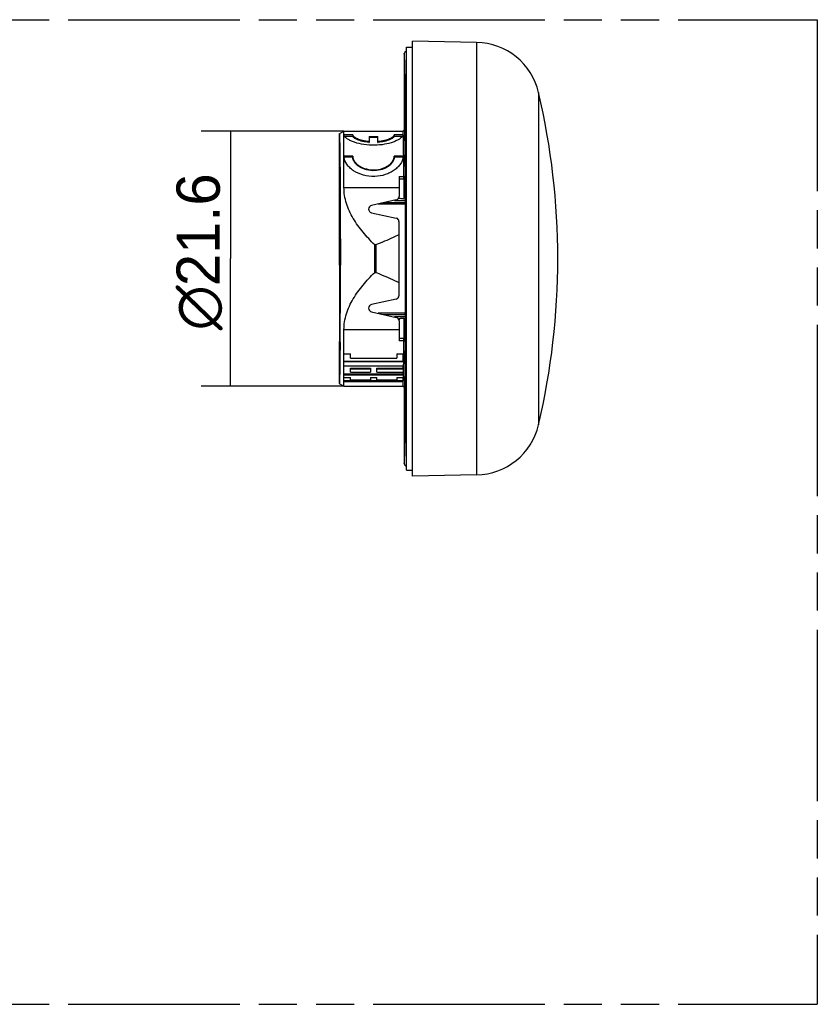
# Model space of a CAD drawing. Header units: millimetres. Extents: x 0 to 210, y 0 to 297.
# Tile 3 of 7: x 110 to 150, y 133 to 183. Entities that reach past the tile are written whole.
import ezdxf
from ezdxf.enums import TextEntityAlignment as Align

# ---------------------------------------------------------------- set-up
doc = ezdxf.new("R2010")
doc.units = ezdxf.units.MM
doc.header["$LTSCALE"] = 19.36
doc.linetypes.add('PHANTOM', pattern=[0.8, 0.45, -0.05, 0.1, -0.05, 0.1, -0.05])
doc.layers.get('0').update_dxf_attribs({"linetype": 'CONTINUOUS'})
doc.layers.add('DEFAULT_3', color=7, linetype='PHANTOM')
doc.layers.add('Z_DIM_2D', color=7, linetype='CONTINUOUS')
doc.styles.add('TEXTSTYLE_3', font='tridonic-metric-print-light.otf')
doc.styles.add('TEXTSTYLE_4', font='gdt', dxfattribs={"width": 0.7})
doc.dimstyles.new('DIMSTYLE_1', dxfattribs={"dimtxt": 2.2, "dimasz": 3.5, "dimexe": 1.5, "dimexo": 0, "dimgap": 0.55, "dimtad": 1, "dimlfac": 1.666667, "dimdsep": 46, "dimtxsty": 'TEXTSTYLE_3', "dimblk": '_FILLED', "dimblk1": '_FILLED', "dimblk2": '_FILLED', "dimcen": 0.09, "dimclrt": 5, "dimazin": 2, "dimtp": 0.2, "dimtm": 0.2, "dimtfac": 1, "dimtofl": 0, "dimtmove": 0, "dimatfit": 3, "dimldrblk": '_FILLED', "dimfxl": 0, "dimtolj": 1, "dimarcsym": 0})

# ---------------------------------------------------------------- blocks, each defined once
blk = doc.blocks.new('*D5')
at = {"layer": 'Z_DIM_2D', "color": 2, "linetype": 'Continuous', "transparency": 16777216}
for p, q in [((126.084, 177.026), (118.827, 177.026)), ((120.327, 177.026), (120.327, 170.546)), ((120.327, 164.066), (120.327, 170.546)), ((126.084, 164.066), (118.827, 164.066))]:
    blk.add_line(p, q, dxfattribs=at)
at = {"layer": 'Z_DIM_2D', "color": 5, "linetype": 'Continuous', "transparency": 16777216}
for s, style, p in [('21.6', 'TEXTSTYLE_3', (119.777, 172.013)), ('n', 'TEXTSTYLE_4', (119.777, 168.049))]:
    blk.add_text(s, height=2.2, rotation=90, dxfattribs=dict(at, style=style)).set_placement(p, align=Align.CENTER)
blk = doc.blocks.new('_FILLED')
at = {"color": 0, "linetype": 'ByBlock'}
blk.add_solid([(0, 0), (-1, 0.125), (-1, -0.125)], dxfattribs=at)
blk = doc.blocks.new('_NONE')

msp = doc.modelspace()

# ---------------------------------------------------------------- linework, layer by layer
at = {"color": 7, "linetype": 'Continuous'}
for p, q in [((129.5641, 159.506), (129.5641, 181.586)), ((132.8149, 181.5292), (129.5641, 181.586)), ((129.2641, 181.286), (129.5641, 181.2912)), ((129.2641, 159.806), (129.2641, 181.286)), ((129.1441, 180.956), (129.1441, 177.086)), ((125.8441, 176.89), (126.0838, 177.026)), ((126.0838, 174.1528), (126.0838, 177.026)), ((126.0838, 177.026), (129.0841, 177.026)), ((125.8441, 176.89), (125.8441, 170.216)), ((126.5338, 176.8313), (126.0841, 176.8313)), ((126.1023, 176.7731), (126.5338, 176.7731)), ((126.5338, 176.8313), (126.5338, 176.7731)), ((127.3587, 176.7514), (127.3587, 176.4489)), ((127.3587, 176.7514), (127.8096, 176.7514)), ((127.8096, 176.694), (127.3587, 176.694)), ((127.8096, 176.4489), (127.8096, 176.7514)), ((128.6344, 176.8312), (128.6344, 176.773)), ((129.0841, 176.8311), (128.6344, 176.8312)), ((128.6344, 176.773), (129.0666, 176.7729)), ((126.5338, 175.7459), (126.0841, 175.746)), ((126.5338, 175.6978), (126.0841, 175.6978)), ((129.0841, 175.7455), (128.6344, 175.7456)), ((129.078, 175.6974), (128.6344, 175.6974)), ((129.1187, 175.7026), (129.1181, 175.7502)), ((128.8861, 174.5974), (128.8861, 173.6967)), ((129.1883, 173.6993), (129.1883, 174.5974)), ((128.8828, 174.1528), (128.8802, 173.6967)), ((128.7436, 173.5278), (127.4833, 173.2501)), ((128.8861, 173.6579), (128.8861, 173.5947)), ((129.1879, 173.5047), (129.1883, 173.3843)), ((125.8881, 173.3744), (125.8877, 173.4948)), ((125.8881, 173.3226), (125.8881, 167.7693)), ((129.1884, 173.3226), (129.1884, 167.7693)), ((127.4828, 172.8797), (128.7424, 172.5988)), ((128.8728, 172.4352), (128.8688, 171.7506)), ((127.6441, 169.8471), (127.6441, 171.2448)), ((127.7032, 171.2448), (127.6441, 171.2448)), ((127.7032, 171.2448), (127.7032, 169.8471)), ((125.8998, 170.546), (125.8997, 170.2155)), ((125.8441, 170.216), (125.8593, 170.216)), ((125.852, 170.2081), (125.8602, 170.2)), ((125.8625, 169.856), (125.8625, 166.676)), ((127.6441, 169.8471), (127.7032, 169.8471)), ((128.8688, 169.3413), (128.8728, 168.6567)), ((128.7424, 168.4931), (127.4828, 168.2122)), ((125.8877, 167.5971), (125.8881, 167.7175)), ((127.4833, 167.8418), (128.7436, 167.5641)), ((129.1883, 167.7076), (129.1879, 167.5872)), ((128.8802, 167.3952), (128.8828, 166.9391)), ((128.8861, 167.4972), (128.8861, 167.434)), ((128.8861, 167.3952), (128.8861, 166.4945)), ((129.1883, 166.4945), (129.1883, 167.3926)), ((126.0838, 164.066), (126.0838, 166.9391)), ((125.8441, 166.316), (125.8441, 164.2019)), ((125.8593, 166.316), (125.8441, 166.316)), ((125.852, 166.3238), (125.8602, 166.3319)), ((129.1276, 166.3393), (129.1278, 166.3787)), ((126.0841, 165.7105), (126.4173, 165.7105)), ((126.4173, 165.4974), (126.4173, 165.7105)), ((128.7739, 165.7105), (129.0841, 165.7105)), ((128.7739, 165.7105), (128.7739, 165.4974)), ((129.0841, 165.2973), (129.0841, 165.7105)), ((126.0841, 165.3459), (129.0841, 165.3459)), ((129.0841, 165.2973), (126.0841, 165.2973)), ((126.0841, 165.1062), (129.0841, 165.1062)), ((126.4173, 165.4974), (128.7739, 165.4974)), ((129.0841, 164.9341), (129.0841, 165.1062)), ((129.1127, 164.9333), (129.1151, 165.1007)), ((129.1151, 165.1007), (129.1176, 165.2941)), ((126.0841, 164.6902), (129.0841, 164.6902)), ((129.0841, 164.6355), (126.0841, 164.6355)), ((126.0841, 164.5071), (126.4173, 164.5071)), ((126.4173, 164.776), (126.4173, 164.9861)), ((126.4173, 164.9861), (127.4283, 164.9861)), ((127.4283, 164.9341), (126.4173, 164.9341)), ((126.4173, 164.776), (127.4283, 164.776)), ((126.4173, 164.3943), (126.4173, 164.5071)), ((127.4283, 164.9861), (127.4283, 164.776)), ((127.4283, 164.5071), (127.7544, 164.5071)), ((127.4283, 164.5071), (127.4283, 164.3943)), ((127.7544, 164.9861), (129.0841, 164.9861)), ((127.7544, 164.776), (127.7544, 164.9861)), ((129.0841, 164.9341), (127.7544, 164.9341)), ((127.7544, 164.776), (129.0841, 164.776)), ((127.7544, 164.3943), (127.7544, 164.5071)), ((128.7739, 164.5071), (129.0841, 164.5071)), ((128.7739, 164.5071), (128.7739, 164.3943)), ((129.0841, 164.6355), (129.0841, 164.776)), ((129.0841, 164.2977), (129.0841, 164.5071)), ((129.1036, 164.4564), (129.1047, 164.5026)), ((129.1075, 164.6318), (129.1082, 164.6726)), ((129.1082, 164.6726), (129.11, 164.7704)), ((125.8441, 164.2019), (126.0838, 164.066)), ((126.0838, 164.066), (129.0841, 164.066)), ((126.0841, 164.3555), (129.0841, 164.3555)), ((129.0841, 164.2977), (126.0841, 164.2977)), ((126.4173, 164.3943), (127.4283, 164.3943)), ((127.7544, 164.3943), (128.7739, 164.3943)), ((129.0989, 164.2866), (129.0992, 164.2959)), ((129.1441, 164.006), (129.1441, 160.136)), ((129.2641, 159.806), (129.5641, 159.8007)), ((132.8149, 159.5627), (129.5641, 159.506))]:
    msp.add_line(p, q, dxfattribs=at)
at = {"color": 9, "linetype": 'Continuous'}
for p, q in [((132.8149, 181.5292), (132.8149, 159.5627)), ((135.9706, 178.9814), (135.9706, 162.1105)), ((128.8861, 174.5974), (129.1883, 174.5974)), ((128.8865, 174.7132), (129.1278, 174.7132)), ((129.1283, 174.5974), (129.1283, 173.5732)), ((126.0838, 174.1528), (128.8828, 174.1528)), ((128.6469, 173.5031), (129.1879, 173.5047)), ((127.4841, 173.2465), (127.4833, 173.2501)), ((127.8287, 173.3226), (129.1884, 173.3226)), ((129.1883, 173.3843), (128.0935, 173.381)), ((127.4828, 172.8797), (127.4838, 172.884)), ((128.7435, 172.6039), (128.7424, 172.5988)), ((128.8728, 172.4352), (128.8784, 172.4352)), ((128.8784, 168.6567), (128.8728, 168.6567)), ((127.4838, 168.2079), (127.4828, 168.2122)), ((128.7424, 168.4931), (128.7435, 168.488)), ((127.4833, 167.8418), (127.4841, 167.8454)), ((129.1884, 167.7693), (127.8287, 167.7693)), ((128.0935, 167.7109), (129.1883, 167.7076)), ((129.1879, 167.5872), (128.6469, 167.5889)), ((128.7443, 167.5674), (128.7436, 167.5641)), ((129.1283, 167.5188), (129.1283, 166.4945)), ((128.8828, 166.9391), (126.0838, 166.9391)), ((129.1883, 166.4945), (128.8861, 166.4945)), ((129.1278, 166.3787), (128.8865, 166.3787)), ((129.2272, 166.3354), (129.2278, 166.4904))]:
    msp.add_line(p, q, dxfattribs=at)
at = {"color": 7, "linetype": 'Continuous'}
for centre, radius, start, end in [((132.7573, 178.2297), 3.3, 13.1669, 89), ((129.2681, 180.9556), 0.1199, 91.89905, 179.83124), ((99.9121, 170.546), 37.032, 346.8331, 13.1669), ((129.0853, 177.0853), 0.06, 268.87123, 0.59582), ((115.4871, 176.3598), 13.6191, 1.75555, 1.87495), ((127.5657, 178.8674), 2.4273, 264.94702, 265.10642), ((127.6025, 178.8677), 2.4276, 274.89358, 275.05305), ((126.6263, 175.7475), 0.5425, 180.00591, 185.14074), ((128.5412, 175.7461), 0.543, 354.99651, 359.94402), ((-104.1153, 173.0509), 233.249, 0.408331, 0.651385), ((128.4051, 164.8792), 8.7287, 86.51368, 86.84077), ((109.5686, 173.3234), 16.3195, 359.99715, 0.17915), ((933.072, 170.546), 804.2042, 179.914176, 180.085824), ((-465.1916, 170.3925), 591.0914, 359.604327, 359.982849), ((109.5686, 167.7685), 16.3195, 359.82085, 0.00285), ((128.4049, 176.2166), 8.7327, 273.15924, 273.48589), ((-106.1951, 168.0515), 235.3288, 359.428931, 359.58311), ((-54.1563, 167.5179), 183.2873, 359.304799, 359.433597), ((87.3203, 165.4489), 41.7951, 358.70266, 358.87976), ((52.4114, 166.0989), 76.7101, 359.00766, 359.1294), ((129.0854, 164.0066), 0.06, 359.34736, 91.19112), ((110.0057, 164.9015), 19.1031, 358.18317, 358.66487), ((132.7573, 162.8622), 3.3, 271, 346.8331), ((129.2681, 160.1363), 0.1199, 180.16876, 268.10319)]:
    msp.add_arc(centre, radius, start, end, dxfattribs=at)
at = {"color": 9, "linetype": 'Continuous'}
for centre, radius, start, end in [((118.5989, 174.6156), 10.5294, 0.23616, 0.53108), ((114.6441, 174.5982), 14.4843, 359.99706, 0.24058), ((108.7076, 174.6095), 20.4808, 359.96621, 0.39799), ((-1028.5428, 170.546), 1157.7778, 359.8437914, 0.1562062), ((121.3293, 166.4545), 7.7989, 359.4432, 359.56673), ((118.3344, 166.477), 10.7939, 359.56727, 359.76571), ((114.6441, 166.4937), 14.4843, 359.75942, 0.00294), ((105.8202, 166.4916), 23.3681, 359.62868, 0.00711), ((-577.4569, 168.9336), 706.6889, 359.5999073, 359.7893433)]:
    msp.add_arc(centre, radius, start, end, dxfattribs=at)
at = {"color": 7, "linetype": 'Continuous'}
for centre, major_axis, ratio, start_param, end_param in [((128.9298, 170.546), (0, 6.48), 0.0087269, 0.8722662, 0.9804882), ((128.8877, 174.5974), (0, 0.18), 0.0087269, 1.2215312, 1.5707963), ((125.8894, 173.5661), (0, 0.2084), 0.0087269, -0.0007813, 1.5707963), ((128.7061, 173.6978), (0, 0.174), 0.9999829, -2.9246884, -1.5766434), ((128.8846, 173.5661), (0, 0.1823), 0.0087269, -1.4134583, -1.1880257), ((129.1894, 173.5661), (0, 0.1796), 0.0087269, -4.712389, -4.3632971), ((127.5241, 173.0648), (0, 0.1897), 0.9999829, 0.2169042, 2.9221573), ((129.1868, 173.3226), (0, 0.1804), 0.0087269, -1.3962502, -1.2217044), ((128.7061, 172.4361), (0, 0.1667), 0.9999829, -1.5766434, -0.2194353), ((128.9298, 170.546), (0, 6.1819), 0.0087269, 1.2602216, 1.8813711), ((128.7061, 168.6558), (0, 0.1667), 0.9999829, -2.9221573, -1.5649493), ((127.5241, 168.0271), (0, 0.1897), 0.9999829, 0.2194353, 2.9246884), ((128.7061, 167.3942), (0, 0.174), 0.9999829, -1.5649493, -0.2169042), ((129.1894, 167.5258), (0, 0.1796), 0.0087269, 1.2217044, 2.4060747), ((129.1868, 167.7693), (0, 0.1804), 0.0087269, -1.7453425, -1.5707963), ((128.8846, 167.5258), (0, 0.1823), 0.0087269, -2.3860261, -1.9536269), ((128.9298, 170.546), (0, 6.48), 0.0087269, -4.1220809, -4.0138588), ((128.8877, 166.4945), (0, 0.18), 0.0087269, -4.3631239, -4.0138588)]:
    msp.add_ellipse(centre, major_axis=major_axis, ratio=ratio, start_param=start_param, end_param=end_param, dxfattribs=at)
at = {"color": 9, "linetype": 'Continuous'}
for points, knots in [([(129.2278, 174.6015), (129.2261, 175.0531), (129.2223, 175.9176), (129.2159, 176.9715), (129.2098, 177.7501), (129.2051, 178.2783), (129.2, 178.7651), (129.1947, 179.2079), (129.1891, 179.6044), (129.1832, 179.9524), (129.1772, 180.2501), (129.1719, 180.466), (129.1674, 180.6123), (129.1642, 180.7019), (129.161, 180.7779), (129.1578, 180.8401), (129.1546, 180.8884), (129.1518, 180.9203), (129.1494, 180.9387), (129.1478, 180.9477), (129.1464, 180.9528), (129.145, 180.9558), (129.1441, 180.956)], [0, 0, 0, 0, 0.2131218, 0.4080511, 0.4973722, 0.5806213, 0.6573433, 0.7271392, 0.7896237, 0.8444717, 0.8914035, 0.9301553, 0.9463949, 0.960509, 0.9724716, 0.9822645, 0.989893, 0.9953685, 0.9973041, 0.9987096, 0.9995943, 1, 1, 1, 1]), ([(129.1279, 174.7132), (129.1355, 174.7132), (129.1504, 174.7154), (129.1741, 174.7243), (129.1877, 174.741), (129.1878, 174.7518)], [0, 0, 0, 0, 0.3005515, 0.5765811, 1, 1, 1, 1]), ([(129.2307, 173.7024), (129.2305, 173.7783), (129.2296, 174.078), (129.2286, 174.3777), (129.2278, 174.6015)], [0, 0, 0, 0, 0.2531231, 1, 1, 1, 1]), ([(129.2278, 166.4904), (129.2281, 166.5643), (129.2292, 166.864), (129.2301, 167.1637), (129.2307, 167.3894)], [0, 0, 0, 0, 0.2467451, 1, 1, 1, 1]), ([(129.1878, 166.3401), (129.1877, 166.351), (129.1741, 166.3676), (129.1504, 166.3765), (129.1355, 166.3787), (129.1279, 166.3787)], [0, 0, 0, 0, 0.4234202, 0.6994495, 1, 1, 1, 1]), ([(129.1441, 160.136), (129.1458, 160.1362), (129.1474, 160.1437), (129.1498, 160.1544), (129.1521, 160.1755), (129.1545, 160.2032), (129.157, 160.2394), (129.1606, 160.3033), (129.1648, 160.4032), (129.1696, 160.5466), (129.1743, 160.7211), (129.179, 160.926), (129.1836, 161.1607), (129.188, 161.4245), (129.1941, 161.8318), (129.2011, 162.4069), (129.2085, 163.1707), (129.2128, 163.7127), (129.2148, 163.9989)], [0, 0, 0, 0, 0.0012887, 0.0045131, 0.0097624, 0.0170556, 0.0264017, 0.0378075, 0.0668097, 0.1039863, 0.1491931, 0.2022833, 0.2630881, 0.3314083, 0.4070419, 0.5793292, 0.7777982, 1, 1, 1, 1])]:
    msp.add_open_spline(points, degree=3, knots=knots, dxfattribs=at)
at = {"color": 7, "linetype": 'Continuous'}
for points, knots in [([(129.0989, 176.8054), (129.0979, 176.8374), (129.0963, 176.8822), (129.0936, 176.9372), (129.0918, 176.9684), (129.0898, 176.9922), (129.0883, 177.0106), (129.0863, 177.0191), (129.0854, 177.026), (129.0841, 177.026)], [0, 0, 0, 0, 0.4345802, 0.6059875, 0.7465387, 0.8561488, 0.9347668, 0.9824382, 1, 1, 1, 1]), ([(129.1441, 177.086), (129.1451, 177.0858), (129.1461, 177.0813), (129.1476, 177.0748), (129.149, 177.0621), (129.1505, 177.0453), (129.152, 177.0235), (129.1542, 176.985), (129.1568, 176.9247), (129.1598, 176.8382), (129.1627, 176.733), (129.1656, 176.6094), (129.1684, 176.4677), (129.1712, 176.3086), (129.1749, 176.0626), (129.1793, 175.715), (129.1839, 175.253), (129.1866, 174.925), (129.1878, 174.7518)], [0, 0, 0, 0, 0.0013046, 0.0045339, 0.0097797, 0.0170624, 0.0263929, 0.037779, 0.0667298, 0.1038344, 0.1489576, 0.2019607, 0.2626743, 0.3309053, 0.4064594, 0.5786802, 0.7774597, 1, 1, 1, 1]), ([(125.8441, 176.89), (125.8447, 176.8903), (125.8465, 176.8874), (125.8473, 176.8793), (125.8507, 176.8567), (125.8525, 176.8208), (125.8554, 176.7684), (125.8579, 176.7014), (125.8605, 176.6194), (125.863, 176.5226), (125.8666, 176.3649), (125.8708, 176.1331), (125.8754, 175.8148), (125.8797, 175.4454), (125.8837, 175.0286), (125.8873, 174.5683), (125.8906, 174.069), (125.8933, 173.5356), (125.8965, 172.7713), (125.8991, 171.7715), (125.8998, 170.9598), (125.8998, 170.546)], [0, 0, 0, 0, 0.0002814, 0.0010986, 0.0045168, 0.0103332, 0.0185432, 0.0291342, 0.0420765, 0.0573365, 0.0748802, 0.1166534, 0.1669784, 0.2253818, 0.2912848, 0.3640604, 0.4429958, 0.5273363, 0.6162465, 0.8043378, 1, 1, 1, 1]), ([(126.0975, 176.7798), (126.0953, 176.7842), (126.0881, 176.8007), (126.084, 176.8188), (126.0841, 176.8319)], [0, 0, 0, 0, 0.2733892, 1, 1, 1, 1]), ([(127.6441, 176.3025), (127.462, 176.2992), (127.1142, 176.3215), (126.7062, 176.417), (126.4332, 176.525), (126.2782, 176.607), (126.166, 176.6884), (126.1122, 176.7498), (126.0975, 176.7798)], [0, 0, 0, 0, 0.3282039, 0.6247804, 0.7505965, 0.8565474, 0.9397434, 1, 1, 1, 1]), ([(126.5338, 176.8313), (126.5338, 176.8153), (126.5498, 176.7779), (126.5984, 176.7304), (126.6723, 176.6817), (126.7711, 176.6344), (126.8929, 176.5907), (127.0895, 176.5381), (127.2483, 176.5136), (127.3587, 176.5041)], [0, 0, 0, 0, 0.0522004, 0.124223, 0.2197484, 0.3386466, 0.4796258, 0.6398576, 1, 1, 1, 1]), ([(127.3519, 176.4495), (127.2424, 176.4592), (127.0847, 176.4836), (126.8897, 176.5358), (126.769, 176.579), (126.6711, 176.6256), (126.5979, 176.6736), (126.5496, 176.7204), (126.5338, 176.7573), (126.5338, 176.7731)], [0, 0, 0, 0, 0.3608537, 0.5211848, 0.6621282, 0.7809132, 0.876262, 0.9480557, 1, 1, 1, 1]), ([(129.0664, 176.7714), (129.0508, 176.7434), (128.9993, 176.6866), (128.8946, 176.6103), (128.7523, 176.5335), (128.5037, 176.4312), (128.1311, 176.3361), (127.8124, 176.3056), (127.6441, 176.3025)], [0, 0, 0, 0, 0.0625865, 0.1468669, 0.2526457, 0.3774109, 0.6713571, 1, 1, 1, 1]), ([(127.8096, 176.5041), (127.9199, 176.5136), (128.0787, 176.538), (128.2752, 176.5907), (128.3969, 176.6344), (128.4957, 176.6815), (128.5697, 176.7303), (128.6184, 176.7777), (128.6344, 176.8151), (128.6344, 176.8311)], [0, 0, 0, 0, 0.3600439, 0.5202479, 0.6612193, 0.7801312, 0.8756912, 0.9477629, 1, 1, 1, 1]), ([(128.6344, 176.7729), (128.6344, 176.7571), (128.6185, 176.7202), (128.5702, 176.6735), (128.497, 176.6255), (128.3991, 176.5789), (128.2784, 176.5357), (128.0834, 176.4836), (127.9258, 176.4592), (127.8163, 176.4495)], [0, 0, 0, 0, 0.0519813, 0.1238245, 0.219208, 0.3380068, 0.4789424, 0.6392455, 1, 1, 1, 1]), ([(129.0841, 176.8311), (129.0841, 176.8264), (129.0824, 176.8054), (129.0742, 176.7855), (129.0664, 176.7714)], [0, 0, 0, 0, 0.2277286, 1, 1, 1, 1]), ([(129.1181, 175.7502), (129.1157, 175.9526), (129.111, 176.2949), (129.1041, 176.6372), (129.0998, 176.777)], [0, 0, 0, 0, 0.5914714, 1, 1, 1, 1]), ([(127.6441, 174.7209), (127.4515, 174.716), (127.0742, 174.7607), (126.6467, 174.944), (126.3777, 175.1562), (126.1869, 175.3723), (126.0975, 175.5702), (126.086, 175.6989)], [0, 0, 0, 0, 0.2908724, 0.5649823, 0.6902168, 0.8049035, 1, 1, 1, 1]), ([(126.5338, 175.746), (126.5338, 175.7022), (126.5505, 175.61), (126.6176, 175.4792), (126.7238, 175.3566), (126.9178, 175.2071), (127.2282, 175.0756), (127.5033, 175.0488), (127.644, 175.0552)], [0, 0, 0, 0, 0.0917678, 0.192797, 0.3052509, 0.4292769, 0.7044357, 1, 1, 1, 1]), ([(127.644, 175.0135), (127.5039, 175.0072), (127.2298, 175.0334), (126.9198, 175.1628), (126.7252, 175.3107), (126.6184, 175.4323), (126.5507, 175.5623), (126.5338, 175.6543), (126.5338, 175.6978)], [0, 0, 0, 0, 0.2952291, 0.5704739, 0.6946732, 0.8072752, 0.9083325, 1, 1, 1, 1]), ([(127.644, 175.0552), (127.7736, 175.0611), (128.0223, 175.1041), (128.3004, 175.237), (128.4697, 175.3824), (128.5618, 175.4981), (128.62, 175.6199), (128.6344, 175.705), (128.6344, 175.7455)], [0, 0, 0, 0, 0.2972536, 0.5708982, 0.6938433, 0.805745, 0.9071121, 1, 1, 1, 1]), ([(128.6344, 175.6974), (128.6344, 175.657), (128.6198, 175.5722), (128.5612, 175.4511), (128.4685, 175.3364), (128.2987, 175.1925), (128.0209, 175.0616), (127.7731, 175.0193), (127.644, 175.0135)], [0, 0, 0, 0, 0.0927781, 0.1941483, 0.3061688, 0.4292723, 0.7030493, 1, 1, 1, 1]), ([(129.0821, 175.6987), (129.0715, 175.5771), (128.9913, 175.3898), (128.8164, 175.1826), (128.637, 175.0331), (128.423, 174.9058), (128.0963, 174.7714), (127.8259, 174.7255), (127.6441, 174.7209)], [0, 0, 0, 0, 0.1958064, 0.3101151, 0.4347491, 0.5681138, 0.7082498, 1, 1, 1, 1]), ([(127.6441, 171.2448), (127.4366, 171.4505), (127.0421, 171.8746), (126.5372, 172.569), (126.2346, 173.2084), (126.1059, 173.7449), (126.0838, 174.0173), (126.0838, 174.1528)], [0, 0, 0, 0, 0.2590661, 0.5124944, 0.7588674, 0.8798752, 1, 1, 1, 1]), ([(129.1283, 173.5732), (129.0969, 173.5802), (129.0322, 173.5846), (128.9681, 173.5898), (128.9359, 173.5918)], [0, 0, 0, 0, 0.5000693, 1, 1, 1, 1]), ([(129.1283, 173.5732), (129.1347, 173.5758), (129.1414, 173.5898), (129.152, 173.6068), (129.1616, 173.6249), (129.1677, 173.6368), (129.1706, 173.6427)], [0, 0, 0, 0, 0.2530738, 0.5078928, 0.7577943, 1, 1, 1, 1]), ([(129.1706, 173.6427), (129.173, 173.6477), (129.181, 173.6657), (129.1882, 173.685), (129.1883, 173.6993)], [0, 0, 0, 0, 0.2780606, 1, 1, 1, 1]), ([(128.8688, 171.7506), (128.7733, 171.7056), (128.3884, 171.5287), (127.9981, 171.3638), (127.7032, 171.2448)], [0, 0, 0, 0, 0.2491679, 1, 1, 1, 1]), ([(125.8595, 170.2156), (125.8601, 170.2126), (125.8599, 170.2019), (125.8609, 170.1801), (125.8611, 170.1464), (125.8619, 170.0818), (125.8623, 169.9838), (125.8625, 169.9007), (125.8625, 169.856)], [0, 0, 0, 0, 0.0262029, 0.0878546, 0.182784, 0.3072863, 0.6266729, 1, 1, 1, 1]), ([(126.0838, 166.9391), (126.0838, 167.0746), (126.1059, 167.347), (126.2346, 167.8835), (126.5372, 168.5229), (127.0421, 169.2173), (127.4366, 169.6414), (127.6441, 169.8471)], [0, 0, 0, 0, 0.1201247, 0.2411327, 0.4875054, 0.7409337, 1, 1, 1, 1]), ([(127.7032, 169.8471), (127.8017, 169.8074), (128.1936, 169.6467), (128.5816, 169.4765), (128.8688, 169.3413)], [0, 0, 0, 0, 0.2507797, 1, 1, 1, 1]), ([(129.1283, 167.5188), (129.0969, 167.5117), (129.0322, 167.5073), (128.968, 167.5021), (128.9358, 167.5001)], [0, 0, 0, 0, 0.5000693, 1, 1, 1, 1]), ([(129.1283, 167.5188), (129.1347, 167.5161), (129.1414, 167.5021), (129.1519, 167.4851), (129.1616, 167.467), (129.1677, 167.4551), (129.1706, 167.4492)], [0, 0, 0, 0, 0.253078, 0.5079162, 0.7578153, 1, 1, 1, 1]), ([(129.1706, 167.4492), (129.173, 167.4442), (129.181, 167.4262), (129.1882, 167.4069), (129.1883, 167.3926)], [0, 0, 0, 0, 0.278068, 1, 1, 1, 1]), ([(125.8625, 166.676), (125.8625, 166.6312), (125.8623, 166.5481), (125.8619, 166.4501), (125.8611, 166.3856), (125.8609, 166.3518), (125.8599, 166.33), (125.8601, 166.3193), (125.8595, 166.3163)], [0, 0, 0, 0, 0.3733271, 0.6927137, 0.8172183, 0.9121453, 0.9737884, 1, 1, 1, 1]), ([(125.8856, 166.3105), (125.8844, 166.1525), (125.8818, 165.8538), (125.8774, 165.4336), (125.8726, 165.0703), (125.8681, 164.8051), (125.8644, 164.6244), (125.8616, 164.5134), (125.8589, 164.4192), (125.8561, 164.342), (125.8534, 164.2823), (125.8507, 164.243), (125.8489, 164.221), (125.8471, 164.2101), (125.8467, 164.2052), (125.8447, 164.2016), (125.8441, 164.2019)], [0, 0, 0, 0, 0.2247548, 0.4246522, 0.5974567, 0.7412598, 0.8017671, 0.8544408, 0.8991526, 0.935777, 0.9641954, 0.9843447, 0.9913109, 0.9962057, 0.9990455, 1, 1, 1, 1]), ([(129.1878, 166.3401), (129.1866, 166.1669), (129.1839, 165.8389), (129.1793, 165.3769), (129.1749, 165.0293), (129.1712, 164.7833), (129.1684, 164.6242), (129.1656, 164.4826), (129.1627, 164.3589), (129.1598, 164.2537), (129.1568, 164.1672), (129.1542, 164.107), (129.152, 164.0684), (129.1505, 164.0466), (129.149, 164.0298), (129.1476, 164.0171), (129.1461, 164.0106), (129.1451, 164.0061), (129.1441, 164.006)], [0, 0, 0, 0, 0.2225403, 0.4213198, 0.5935406, 0.6690947, 0.7373257, 0.7980393, 0.8510424, 0.8961656, 0.9332702, 0.962221, 0.9736071, 0.9829376, 0.9902203, 0.9954661, 0.9986954, 1, 1, 1, 1]), ([(129.0842, 164.066), (129.0849, 164.0661), (129.0857, 164.0689), (129.0868, 164.0732), (129.088, 164.0811), (129.0886, 164.0871), (129.089, 164.0906)], [0, 0, 0, 0, 0.0829517, 0.2743692, 0.5797678, 1, 1, 1, 1]), ([(129.089, 164.0906), (129.0915, 164.1151), (129.0951, 164.1805), (129.0976, 164.2458), (129.0989, 164.2866)], [0, 0, 0, 0, 0.3765489, 1, 1, 1, 1])]:
    msp.add_open_spline(points, degree=3, knots=knots, dxfattribs=at)
at = {"layer": 'DEFAULT_3', "color": 91, "linetype": 'PHANTOM', "true_color": 0x80ff80}
for p, q in [((50.1286, 182.68), (150.1286, 182.68)), ((150.1286, 182.68), (150.1286, 132.68)), ((50.1286, 132.68), (150.1286, 132.68))]:
    msp.add_line(p, q, dxfattribs=at)

# ---------------------------------------------------------------- dimensions: what is measured, and where the dimension line sits
at = {"layer": 'Z_DIM_2D', "color": 2, "linetype": 'Continuous'}
dim = msp.add_linear_dim(base=(120.3275, 164.066), p1=(126.0838, 177.026), p2=(126.0838, 164.066), angle=270, text='%%c<>', dimstyle='DIMSTYLE_1', override={"dimblk1": 'NONE', "dimblk2": 'NONE', "dimsah": 1}, dxfattribs=at)
dim.commit()
dim.dimension.update_dxf_attribs({"geometry": '*D5', "text_midpoint": (120.3275, 170.546), "dimtype": 160})

doc.saveas('drawing.dxf')
